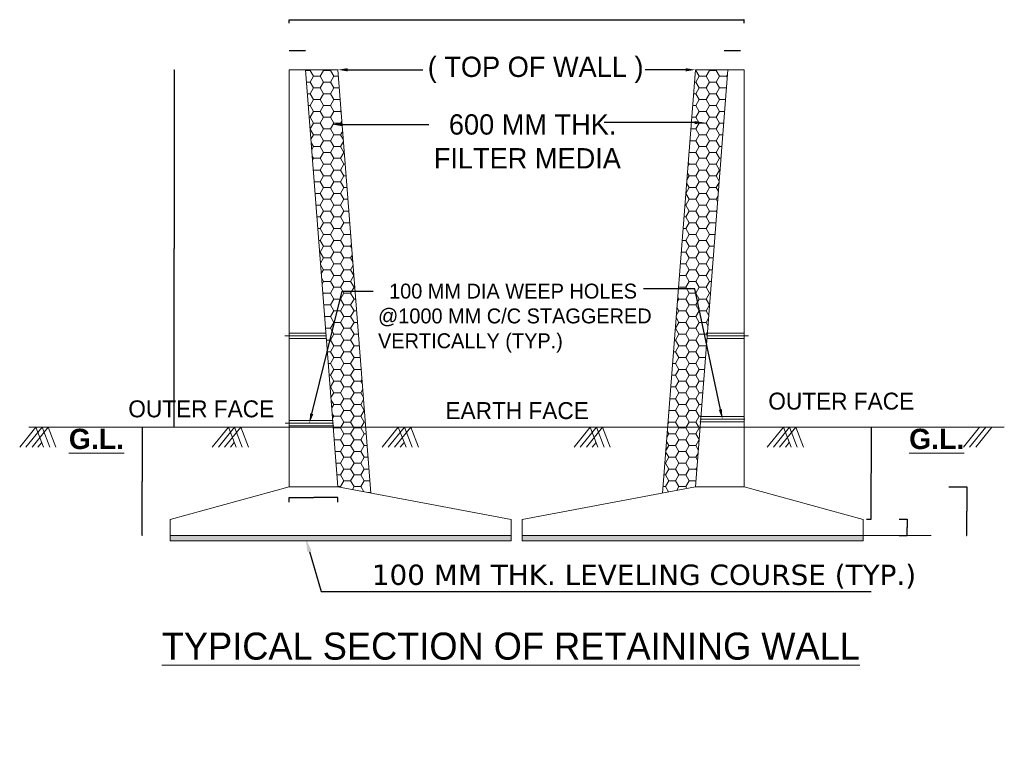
# Model space of a CAD drawing. Header units: millimetres. Extents: x -20950785 to 389010297, y -11535949 to 14056629.
# Tile 3 of 256: x 8415289 to 8433991, y -1824321 to -1810257. Entities that reach past the tile are written whole.
import ezdxf
from ezdxf import colors
from ezdxf.entities.mleader import LeaderData, LeaderLine
from ezdxf.math import Vec2, Vec3

# ---------------------------------------------------------------- set-up
doc = ezdxf.new("R2010")
doc.units = ezdxf.units.MM
doc.header["$LTSCALE"] = 60
doc.header["$MEASUREMENT"] = 0
for name, color, linetype in [('AAA', 210, 'Continuous'), ('AAA @ 1', 210, 'Continuous'), ('TEXT', 7, 'Continuous')]:
    doc.layers.add(name, color=color, linetype=linetype)
doc.layers.add('HAAAA', color=7, linetype='Continuous', lineweight=15, plot=False, transparency=0.01)
doc.dimstyles.get("Standard").update_dxf_attribs({"dimtxt": 400, "dimasz": 215, "dimexe": 0.18, "dimexo": 0.0625, "dimgap": 0.09, "dimtad": 0, "dimtih": 1, "dimtoh": 1, "dimdec": 0, "dimzin": 4, "dimdsep": 46, "dimtxsty": 'Standard', "dimblk": 'OPEN90', "dimcen": 0, "dimadec": 0, "dimazin": 1, "dimtfac": 1, "dimtdec": 0, "dimtix": 1, "dimtofl": 0, "dimtmove": 0, "dimatfit": 3, "dimldrblk": 'OPEN30', "dimfxl": 1, "dimtolj": 1, "dimtzin": 0, "dimarcsym": 0})
pattern_1 = [(0, (4343289.5, 590739.92), (192.8571429, 111.3461233), [128.571429, -257.142857]), (120, (4343289.5, 590739.92), (-192.8571429, 111.3461233), [128.571429, -257.142857]), (60, (4343289.5, 590739.92), (4e-14, 222.6922467), [-257.142857, 128.571429])]

# ---------------------------------------------------------------- blocks, each defined once
blk = doc.blocks.new('_Open90')
at = {"color": 0, "linetype": 'ByBlock', "lineweight": -2}
for p, q in [((0, 0), (-1, 0)), ((-0.5, 0.5), (0, 0)), ((0, 0), (-0.5, -0.5))]:
    blk.add_line(p, q, dxfattribs=at)
blk = doc.blocks.new('*D626')
at = {"layer": 'AAA', "color": 0, "lineweight": -2, "ltscale": 2, "transparency": 16777216}
for p, q in [((8420408, -1810846), (8420408, -1810846)), ((8420715, -1810846), (8420410, -1810846)), ((8420717, -1810846), (8420717, -1810846))]:
    blk.add_line(p, q, dxfattribs=at)
at = {"layer": 'Defpoints', "color": 0, "lineweight": 9, "ltscale": 2, "transparency": 16777216}
for p in [(8420408, -1810846), (8420408, -1810846), (8420717, -1810846)]:
    blk.add_point(p, dxfattribs=at)
at = {"layer": 'AAA', "color": 0, "lineweight": -2, "ltscale": 2, "transparency": 16777216, "xscale": 2, "yscale": 2, "zscale": 2, "rotation": 180}
blk.add_blockref('_Open90', (8420408, -1810846), dxfattribs=at)
at = {"layer": 'AAA', "color": 0, "lineweight": -2, "ltscale": 2, "transparency": 16777216, "xscale": 2, "yscale": 2, "zscale": 2}
blk.add_blockref('_Open90', (8420717, -1810846), dxfattribs=at)
at = {"layer": 'AAA', "color": 0, "lineweight": 9, "ltscale": 2, "transparency": 16777216, "insert": (8420562, -1810845), "char_height": 1.5, "attachment_point": 5}
blk.add_mtext('\\A1;{\\H1.33333x;300}', dxfattribs=at)
blk = doc.blocks.new('_Open30')
at = {"color": 0, "linetype": 'ByBlock', "lineweight": -2}
for p, q in [((-1, 0.3), (0, 0)), ((0, 0), (-1, -0.3)), ((0, 0), (-1, 0))]:
    blk.add_line(p, q, dxfattribs=at)
blk = doc.blocks.new('*D627')
at = {"layer": 'Defpoints', "color": 0, "lineweight": 9, "transparency": 16777216}
for p in [(8431993, -1819745), (8432144, -1819745), (8431993, -1820054)]:
    blk.add_point(p, dxfattribs=at)
at = {"layer": 'TEXT', "color": 0, "lineweight": -2, "transparency": 16777216}
for p, q in [((8431993, -1819745), (8432144, -1819745)), ((8432144, -1819746), (8432144, -1819898)), ((8432144, -1820053), (8432144, -1819901)), ((8431993, -1820054), (8432144, -1820054))]:
    blk.add_line(p, q, dxfattribs=at)
for p, rotation in [((8432144, -1819745), 90), ((8432144, -1820054), 270)]:
    blk.add_blockref('_Open90', p, dxfattribs=dict(at, rotation=rotation))
at = {"layer": 'TEXT', "color": 0, "lineweight": 9, "transparency": 16777216, "insert": (8432144, -1819899), "char_height": 2, "attachment_point": 5}
blk.add_mtext('\\A1;{\\H1.76471x;300}', dxfattribs=at)
blk = doc.blocks.new('*D628')
at = {"layer": 'Defpoints', "color": 0, "lineweight": 9, "ltscale": 2, "transparency": 16777216}
for p in [(8431455, -1817997), (8431461, -1817997), (8431373, -1819745)]:
    blk.add_point(p, dxfattribs=at)
at = {"layer": 'TEXT', "color": 0, "lineweight": -2, "ltscale": 2, "transparency": 16777216}
for p, q in [((8431455, -1817997), (8431461, -1817997)), ((8431461, -1817998), (8431461, -1818869)), ((8431461, -1819744), (8431461, -1818872)), ((8431373, -1819745), (8431461, -1819745))]:
    blk.add_line(p, q, dxfattribs=at)
for p, rotation in [((8431461, -1817997), 90), ((8431461, -1819745), 270)]:
    blk.add_blockref('_Open90', p, dxfattribs=dict(at, rotation=rotation))
at = {"layer": 'TEXT', "color": 0, "lineweight": 9, "ltscale": 2, "transparency": 16777216, "insert": (8431461, -1818871), "char_height": 1.7, "attachment_point": 5}
blk.add_mtext('\\A1;{\\H1.76471x;1700}', dxfattribs=at)
blk = doc.blocks.new('*D629')
at = {"layer": 'Defpoints', "color": 0, "lineweight": 9, "ltscale": 2, "transparency": 16777216}
for p in [(8432935, -1819128), (8433281, -1819128), (8433272, -1820054)]:
    blk.add_point(p, dxfattribs=at)
at = {"layer": 'TEXT', "color": 0, "lineweight": -2, "ltscale": 2, "transparency": 16777216}
for p, q in [((8432935, -1819128), (8433281, -1819128)), ((8433281, -1819129), (8433281, -1819589)), ((8433281, -1820053), (8433281, -1819592)), ((8433272, -1820054), (8433281, -1820054))]:
    blk.add_line(p, q, dxfattribs=at)
for p, rotation in [((8433281, -1819128), 90), ((8433281, -1820054), 270)]:
    blk.add_blockref('_Open90', p, dxfattribs=dict(at, rotation=rotation))
at = {"layer": 'TEXT', "color": 0, "lineweight": 9, "ltscale": 2, "transparency": 16777216, "insert": (8433281, -1819591), "char_height": 1.7, "attachment_point": 5}
blk.add_mtext('\\A1;{\\H1.76471x;900}', dxfattribs=at)
blk = doc.blocks.new('*D630')
at = {"layer": 'Defpoints', "color": 0, "lineweight": 9, "ltscale": 2, "transparency": 16777216}
for p in [(8420408, -1819422), (8421334, -1819329), (8421334, -1819422)]:
    blk.add_point(p, dxfattribs=at)
at = {"layer": 'TEXT', "color": 0, "lineweight": -2, "ltscale": 2, "transparency": 16777216}
for p, q in [((8420408, -1819422), (8420408, -1819329)), ((8420409, -1819329), (8420867, -1819329)), ((8421333, -1819329), (8420875, -1819329)), ((8421334, -1819422), (8421334, -1819329))]:
    blk.add_line(p, q, dxfattribs=at)
at = {"layer": 'TEXT', "color": 0, "lineweight": -2, "ltscale": 2, "transparency": 16777216, "rotation": 180}
blk.add_blockref('_Open90', (8420408, -1819329), dxfattribs=at)
at = {"layer": 'TEXT', "color": 0, "lineweight": -2, "ltscale": 2, "transparency": 16777216}
blk.add_blockref('_Open90', (8421334, -1819329), dxfattribs=at)
at = {"layer": 'TEXT', "color": 0, "lineweight": 9, "ltscale": 2, "transparency": 16777216, "insert": (8420871, -1819329), "char_height": 1.7, "attachment_point": 5}
blk.add_mtext('\\A1;{\\H1.76471x;900}', dxfattribs=at)
blk = doc.blocks.new('*D631')
at = {"layer": 'Defpoints', "color": 0, "lineweight": 9, "ltscale": 2, "transparency": 16777216}
for p in [(8418220, -1811208), (8418220, -1817997), (8418220, -1817997)]:
    blk.add_point(p, dxfattribs=at)
at = {"layer": 'TEXT', "color": 0, "lineweight": -2, "ltscale": 2, "transparency": 16777216}
for p, q in [((8418220, -1811208), (8418220, -1811208)), ((8418220, -1811213), (8418220, -1814601)), ((8418220, -1817992), (8418220, -1814603)), ((8418220, -1817997), (8418220, -1817997))]:
    blk.add_line(p, q, dxfattribs=at)
at = {"layer": 'TEXT', "color": 0, "lineweight": -2, "ltscale": 2, "transparency": 16777216, "xscale": 5, "yscale": 5, "zscale": 5}
for p, rotation in [((8418220, -1811208), 90), ((8418220, -1817997), 270)]:
    blk.add_blockref('_Open90', p, dxfattribs=dict(at, rotation=rotation))
at = {"layer": 'TEXT', "color": 0, "lineweight": 9, "ltscale": 2, "transparency": 16777216, "insert": (8418220, -1814602), "char_height": 1.7, "attachment_point": 5}
blk.add_mtext('\\A1;{\\H1.17647x;6815}', dxfattribs=at)
blk = doc.blocks.new('*D632')
at = {"layer": 'Defpoints', "color": 0, "lineweight": 9, "ltscale": 2, "transparency": 16777216}
for p in [(8417618, -1817997), (8417618, -1820054), (8417618, -1820054)]:
    blk.add_point(p, dxfattribs=at)
at = {"layer": 'TEXT', "color": 0, "lineweight": -2, "ltscale": 2, "transparency": 16777216}
for p, q in [((8417618, -1817997), (8417618, -1817997)), ((8417618, -1818000), (8417618, -1819024)), ((8417618, -1820051), (8417618, -1819027)), ((8417618, -1820054), (8417618, -1820054))]:
    blk.add_line(p, q, dxfattribs=at)
at = {"layer": 'TEXT', "color": 0, "lineweight": -2, "ltscale": 2, "transparency": 16777216, "xscale": 3, "yscale": 3, "zscale": 3}
for p, rotation in [((8417618, -1817997), 90), ((8417618, -1820054), 270)]:
    blk.add_blockref('_Open90', p, dxfattribs=dict(at, rotation=rotation))
at = {"layer": 'TEXT', "color": 0, "lineweight": 9, "ltscale": 2, "transparency": 16777216, "insert": (8417618, -1819025), "char_height": 1.7, "attachment_point": 5}
blk.add_mtext('\\A1;{\\H1.76471x;2000}', dxfattribs=at)
blk = doc.blocks.new('*D614')
at = {"layer": 'Defpoints', "color": 0, "lineweight": 9, "ltscale": 2, "transparency": 16777216}
for p in [(8429048, -1810260), (8420408, -1810320), (8429048, -1810320)]:
    blk.add_point(p, dxfattribs=at)
at = {"layer": 'HAAAA', "color": 0, "lineweight": -2, "ltscale": 2, "transparency": 16777216}
for p, q in [((8420408, -1810320), (8420408, -1810260)), ((8420411, -1810260), (8429045, -1810260)), ((8429048, -1810320), (8429048, -1810260))]:
    blk.add_line(p, q, dxfattribs=at)
at = {"layer": 'HAAAA', "color": 0, "lineweight": -2, "ltscale": 2, "transparency": 16777216, "xscale": 3, "yscale": 3, "zscale": 3, "rotation": 180}
blk.add_blockref('_Open90', (8420408, -1810260), dxfattribs=at)
at = {"layer": 'HAAAA', "color": 0, "lineweight": -2, "ltscale": 2, "transparency": 16777216, "xscale": 3, "yscale": 3, "zscale": 3}
blk.add_blockref('_Open90', (8429048, -1810260), dxfattribs=at)
at = {"layer": 'HAAAA', "color": 0, "lineweight": 9, "ltscale": 2, "transparency": 16777216, "insert": (8424728, -1810259), "char_height": 3, "attachment_point": 5}
blk.add_mtext('\\A1;8400', dxfattribs=at)
blk = doc.blocks.new('*D615')
at = {"layer": 'AAA', "color": 0, "lineweight": -2, "ltscale": 2, "transparency": 16777216}
for p, q in [((8428670, -1810846), (8428670, -1810846)), ((8428977, -1810846), (8428672, -1810846)), ((8428979, -1810846), (8428979, -1810846))]:
    blk.add_line(p, q, dxfattribs=at)
at = {"layer": 'Defpoints', "color": 0, "lineweight": 9, "ltscale": 2, "transparency": 16777216}
for p in [(8428670, -1810846), (8428670, -1810846), (8428979, -1810846)]:
    blk.add_point(p, dxfattribs=at)
at = {"layer": 'AAA', "color": 0, "lineweight": -2, "ltscale": 2, "transparency": 16777216, "xscale": 2, "yscale": 2, "zscale": 2, "rotation": 180}
blk.add_blockref('_Open90', (8428670, -1810846), dxfattribs=at)
at = {"layer": 'AAA', "color": 0, "lineweight": -2, "ltscale": 2, "transparency": 16777216, "xscale": 2, "yscale": 2, "zscale": 2}
blk.add_blockref('_Open90', (8428979, -1810846), dxfattribs=at)
at = {"layer": 'AAA', "color": 0, "lineweight": 9, "ltscale": 2, "transparency": 16777216, "insert": (8428824, -1810845), "char_height": 1.5, "attachment_point": 5}
blk.add_mtext('\\A1;{\\H1.33333x;300}', dxfattribs=at)

msp = doc.modelspace()

# ---------------------------------------------------------------- hatches: boundary and pattern name
at = {"layer": 'AAA', "lineweight": 9, "ltscale": 2}
h = msp.add_hatch(dxfattribs=at)
h.set_pattern_fill('HONEY', scale=1028.571429)
h.set_pattern_definition(pattern_1)
h.paths.add_polyline_path([(8421132.51, -1816544.37), (8421413.52, -1815410.87), (8421661.32, -1815410.87), (8421333.83, -1811207.99), (8420716.68, -1811207.99)])
edge = h.paths.add_edge_path()
edge.add_line((8421132.51, -1816544.37), (8421245.66, -1817996.56))
edge.add_spline(control_points=[(8421245.66, -1817996.56), (8421451.38, -1817996.56), (8421657.09, -1817996.56), (8421862.81, -1817996.56)], knot_values=[5.61948631, 5.61948631, 5.61948631, 5.61948631, 6.21948631, 6.21948631, 6.21948631, 6.21948631], degree=3, periodic=0)
edge.add_line((8421862.81, -1817996.56), (8421661.32, -1815410.87))
edge.add_line((8421661.32, -1815410.87), (8421413.52, -1815410.87))
edge.add_line((8421413.52, -1815410.87), (8421132.51, -1816544.37))
h.paths.add_polyline_path([(8428739.54, -1811207.99), (8428122.4, -1811207.99), (8427798.36, -1815366.55), (8428114.29, -1815366.55), (8428334.2, -1816409.93)])
edge = h.paths.add_edge_path()
edge.add_spline(control_points=[(8427593.42, -1817996.56), (8427799.14, -1817996.56), (8428004.85, -1817996.56), (8428210.56, -1817996.56)], knot_values=[5.61948631, 5.61948631, 5.61948631, 5.61948631, 6.21948631, 6.21948631, 6.21948631, 6.21948631], degree=3, periodic=0)
edge.add_line((8428210.56, -1817996.56), (8428334.2, -1816409.93))
edge.add_line((8428334.2, -1816409.93), (8428114.29, -1815366.55))
edge.add_line((8428114.29, -1815366.55), (8427798.36, -1815366.55))
edge.add_line((8427798.36, -1815366.55), (8427593.42, -1817996.56))
h = msp.add_hatch(dxfattribs=at)
h.set_pattern_fill('HONEY', scale=1028.571429)
h.set_pattern_definition(pattern_1)
edge = h.paths.add_edge_path()
edge.add_spline(control_points=[(8421862.81, -1817996.56), (8421657.09, -1817996.56), (8421451.38, -1817996.56), (8421245.66, -1817996.56)], knot_values=[5.61948631, 5.61948631, 5.61948631, 5.61948631, 6.21948631, 6.21948631, 6.21948631, 6.21948631], degree=3, periodic=0)
edge.add_line((8421245.66, -1817996.56), (8421333.83, -1819127.99))
edge.add_line((8421333.83, -1819127.99), (8421960.12, -1819245.42))
edge.add_line((8421960.12, -1819245.42), (8421862.81, -1817996.56))
edge = h.paths.add_edge_path()
edge.add_spline(control_points=[(8428210.56, -1817996.56), (8428004.85, -1817996.56), (8427799.14, -1817996.56), (8427593.42, -1817996.56)], knot_values=[5.61948631, 5.61948631, 5.61948631, 5.61948631, 6.21948631, 6.21948631, 6.21948631, 6.21948631], degree=3, periodic=0)
edge.add_line((8427593.42, -1817996.56), (8427496.11, -1819245.42))
edge.add_line((8427496.11, -1819245.42), (8428122.4, -1819127.99))
edge.add_line((8428122.4, -1819127.99), (8428210.56, -1817996.56))
h = msp.add_hatch(dxfattribs=at)
h.set_pattern_fill('AR-CONC', scale=20.571429)
h.set_pattern_definition([(50, (5597740.24, 594526.58), (147.550666, -12.9090106), [15.4285714, -169.714286]), (355, (5597740.24, 594526.58), (-28.5431315, 154.7366675), [12.342857, -135.7714286]), (100.4514445, (5597752.54, 594525.5), (119.007534, 141.8276553), [13.112268, -144.234949]), (46.1842, (5597740.24, 594567.72), (219.546788, -34.049681), [23.142857, -254.571429]), (96.6356355, (5597758.54, 594564.88), (192.273315, 200.390112), [19.668413, -216.352545]), (351.184164, (5597740.24, 594567.72), (192.273314, 200.390112), [18.514286, -203.657143]), (21, (5597760.81, 594557.44), (122.792308, -82.8244575), [15.4285714, -169.714286]), (326, (5597760.81, 594557.44), (50.05344, 149.1737236), [12.342857, -135.7714286]), (71.4514447, (5597771.05, 594550.53), (172.845746, 66.3492657), [13.1122677, -144.234949]), (37.5, (5597740.24, 594526.58), (2.50145595, 68.48102136), [0, -134.1257143, 0, -137.8285714, 0, -136.2857143]), (7.5, (5597740.24, 594526.58), (54.117162, 81.1361236), [0, -78.5828571, 0, -131.04, 0, -51.9428571]), (327.5, (5597694.37, 594526.58), (109.81490116, -4.6398593), [0, -51.4285714, 0, -160.4571429, 0, -212.9142857]), (317.5, (5597673.8, 594526.58), (119.9697263, 20.593025), [0, -66.8571429, 0, -106.56, 0, -151.2])])
h.paths.add_polyline_path([(8418145.25, -1820053.71), (8418145.25, -1820156.56), (8424625.26, -1820156.56), (8424625.26, -1820053.71)])
h = msp.add_hatch(dxfattribs=at)
h.set_pattern_fill('AR-CONC', scale=20.571429)
h.set_pattern_definition([(50, (5626387.55, 594526.58), (147.550666, -12.9090106), [15.4285714, -169.714286]), (355, (5626387.55, 594526.58), (-28.5431315, 154.7366675), [12.342857, -135.7714286]), (100.4514445, (5626399.85, 594525.5), (119.007534, 141.8276553), [13.112268, -144.234949]), (46.1842, (5626387.55, 594567.72), (219.546788, -34.049681), [23.142857, -254.571429]), (96.6356355, (5626405.85, 594564.88), (192.273315, 200.390112), [19.668413, -216.352545]), (351.184164, (5626387.55, 594567.72), (192.273314, 200.390112), [18.514286, -203.657143]), (21, (5626408.13, 594557.44), (122.792308, -82.8244575), [15.4285714, -169.714286]), (326, (5626408.13, 594557.44), (50.05344, 149.1737236), [12.342857, -135.7714286]), (71.4514447, (5626418.36, 594550.53), (172.845746, 66.3492657), [13.1122677, -144.234949]), (37.5, (5626387.554, 594526.58), (2.50145595, 68.48102136), [0, -134.1257143, 0, -137.8285714, 0, -136.2857143]), (7.5, (5626387.554, 594526.58), (54.117162, 81.1361236), [0, -78.5828571, 0, -131.04, 0, -51.9428571]), (327.5, (5626341.68, 594526.58), (109.81490116, -4.6398593), [0, -51.4285714, 0, -160.4571429, 0, -212.9142857]), (317.5, (5626321.11, 594526.58), (119.9697263, 20.593025), [0, -66.8571429, 0, -106.56, 0, -151.2])])
h.paths.add_polyline_path([(8424830.97, -1820053.71), (8431310.97, -1820053.71), (8431310.97, -1820156.56), (8424830.97, -1820156.56)])

# ---------------------------------------------------------------- linework, layer by layer
at = {"layer": 'AAA', "color": 7, "lineweight": 9, "ltscale": 2}
for p, q in [((8420408.11, -1819127.99), (8420408.11, -1811207.99)), ((8420408.11, -1811207.99), (8420716.68, -1811207.99)), ((8420408.11, -1811207.99), (8420408.11, -1817070.85)), ((8420408.11, -1817996.56), (8420408.11, -1811207.99)), ((8420408.11, -1811207.99), (8420716.68, -1811207.99)), ((8420716.68, -1811207.99), (8421333.83, -1811207.99)), ((8420716.68, -1811207.99), (8421333.83, -1819127.99)), ((8420716.68, -1811207.99), (8421333.83, -1811207.99)), ((8421333.83, -1811207.99), (8421960.12, -1819245.42)), ((8428122.4, -1811207.99), (8427496.11, -1819245.42)), ((8428122.4, -1811207.99), (8428111.51, -1811364.05)), ((8428739.54, -1811207.99), (8428122.4, -1811207.99)), ((8428739.54, -1811207.99), (8428122.4, -1819127.99)), ((8428739.54, -1811207.99), (8428122.4, -1811207.99)), ((8429048.12, -1811207.99), (8428739.54, -1811207.99)), ((8429048.12, -1811207.99), (8428739.54, -1811207.99)), ((8429048.12, -1819127.99), (8429048.12, -1811207.99)), ((8429048.12, -1819127.99), (8429048.12, -1811207.99)), ((8429048.12, -1811207.99), (8429048.12, -1817070.85)), ((8420325.1, -1816260.02), (8421110.35, -1816260.02)), ((8429131.13, -1816260.02), (8428345.88, -1816260.02)), ((8420333.71, -1817919.42), (8421249.51, -1817919.42)), ((8420408.11, -1817996.56), (8420408.11, -1817842.28)), ((8429060.07, -1817842.28), (8428212.1, -1817842.28)), ((8429048.12, -1817996.56), (8429048.12, -1817842.28)), ((8420408.11, -1817996.56), (8420206.25, -1817996.56)), ((8418145.25, -1819745.14), (8420408.11, -1819127.99)), ((8421333.83, -1819127.99), (8420408.11, -1819127.99)), ((8424625.26, -1819745.14), (8421333.83, -1819127.99)), ((8424830.97, -1819745.14), (8428122.4, -1819127.99)), ((8428122.4, -1819127.99), (8429048.12, -1819127.99)), ((8431310.97, -1819745.14), (8429048.12, -1819127.99)), ((8418145.25, -1820053.71), (8418145.25, -1819745.14)), ((8424625.26, -1820053.71), (8424625.26, -1819745.14)), ((8424830.97, -1820053.71), (8424830.97, -1819745.14)), ((8431310.97, -1820053.71), (8431310.97, -1819745.14)), ((8418145.25, -1820053.71), (8418145.25, -1820156.56)), ((8418145.25, -1820053.71), (8424625.26, -1820053.71)), ((8418145.25, -1820156.56), (8424625.26, -1820156.56)), ((8424625.26, -1820156.56), (8424625.26, -1820053.71)), ((8424830.97, -1820156.56), (8424830.97, -1820053.71)), ((8431310.97, -1820053.71), (8424830.97, -1820053.71)), ((8431310.97, -1820156.56), (8424830.97, -1820156.56)), ((8431310.97, -1820053.71), (8431310.97, -1820156.56)), ((8431310.97, -1820053.71), (8432600.87, -1820053.71))]:
    msp.add_line(p, q, dxfattribs=at)
at = {"layer": 'AAA', "color": 7, "lineweight": 9, "ltscale": 0.002}
for p, q in [((8420408.11, -1816208.6), (8421106.34, -1816208.6)), ((8429048.12, -1816208.6), (8428349.89, -1816208.6)), ((8420408.11, -1816311.45), (8421114.36, -1816311.45)), ((8429048.12, -1816311.45), (8428341.87, -1816311.45)), ((8428215.69, -1817790.85), (8429048.12, -1817790.85)), ((8420408.11, -1817867.99), (8421245.92, -1817867.99)), ((8420408.11, -1817970.85), (8421253.1, -1817970.85)), ((8428208.51, -1817893.71), (8429048.12, -1817893.71))]:
    msp.add_line(p, q, dxfattribs=at)
at = {"layer": 'AAA', "color": 7, "lineweight": 9}
for p, q in [((8415289.04, -1818376.94), (8415596.42, -1817996.56)), ((8415289.04, -1818376.94), (8415596.42, -1817996.56)), ((8415406.35, -1818376.94), (8415713.73, -1817996.56)), ((8415406.35, -1818376.94), (8415713.73, -1817996.56)), ((8415523.66, -1818376.94), (8415831.04, -1817996.56)), ((8415523.66, -1818376.94), (8415831.04, -1817996.56)), ((8415596.42, -1817996.56), (8415742.72, -1818376.94)), ((8415596.42, -1817996.56), (8415742.72, -1818376.94)), ((8415713.73, -1817996.56), (8415860.03, -1818376.94)), ((8415713.73, -1817996.56), (8415860.03, -1818376.94)), ((8415831.04, -1817996.56), (8415977.34, -1818376.94)), ((8415831.04, -1817996.56), (8415977.34, -1818376.94)), ((8415831.04, -1817996.56), (8415977.34, -1818376.94)), ((8415831.04, -1817996.56), (8415977.34, -1818376.94)), ((8418946.77, -1818376.94), (8419254.15, -1817996.56)), ((8418946.77, -1818376.94), (8419254.15, -1817996.56)), ((8419064.08, -1818376.94), (8419371.46, -1817996.56)), ((8419064.08, -1818376.94), (8419371.46, -1817996.56)), ((8419181.39, -1818376.94), (8419488.77, -1817996.56)), ((8419181.39, -1818376.94), (8419488.77, -1817996.56)), ((8419254.15, -1817996.56), (8419400.45, -1818376.94)), ((8419254.15, -1817996.56), (8419400.45, -1818376.94)), ((8419371.46, -1817996.56), (8419517.76, -1818376.94)), ((8419371.46, -1817996.56), (8419517.76, -1818376.94)), ((8419488.77, -1817996.56), (8419635.07, -1818376.94)), ((8419488.77, -1817996.56), (8419635.07, -1818376.94)), ((8419488.77, -1817996.56), (8419635.07, -1818376.94)), ((8419488.77, -1817996.56), (8419635.07, -1818376.94)), ((8422173.3, -1818376.94), (8422480.69, -1817996.56)), ((8422173.3, -1818376.94), (8422480.69, -1817996.56)), ((8422290.61, -1818376.94), (8422598, -1817996.56)), ((8422290.61, -1818376.94), (8422598, -1817996.56)), ((8422407.92, -1818376.94), (8422715.31, -1817996.56)), ((8422407.92, -1818376.94), (8422715.31, -1817996.56)), ((8422480.69, -1817996.56), (8422626.99, -1818376.94)), ((8422480.69, -1817996.56), (8422626.99, -1818376.94)), ((8422598, -1817996.56), (8422744.3, -1818376.94)), ((8422598, -1817996.56), (8422744.3, -1818376.94)), ((8422715.31, -1817996.56), (8422861.61, -1818376.94)), ((8422715.31, -1817996.56), (8422861.61, -1818376.94)), ((8422715.31, -1817996.56), (8422861.61, -1818376.94)), ((8422715.31, -1817996.56), (8422861.61, -1818376.94)), ((8425818.12, -1818376.94), (8426125.5, -1817996.56)), ((8425818.12, -1818376.94), (8426125.5, -1817996.56)), ((8425935.43, -1818376.94), (8426242.81, -1817996.56)), ((8425935.43, -1818376.94), (8426242.81, -1817996.56)), ((8426052.74, -1818376.94), (8426360.12, -1817996.56)), ((8426052.74, -1818376.94), (8426360.12, -1817996.56)), ((8426125.5, -1817996.56), (8426271.8, -1818376.94)), ((8426125.5, -1817996.56), (8426271.8, -1818376.94)), ((8426242.81, -1817996.56), (8426389.11, -1818376.94)), ((8426242.81, -1817996.56), (8426389.11, -1818376.94)), ((8426360.12, -1817996.56), (8426506.42, -1818376.94)), ((8426360.12, -1817996.56), (8426506.42, -1818376.94)), ((8426360.12, -1817996.56), (8426506.42, -1818376.94)), ((8426360.12, -1817996.56), (8426506.42, -1818376.94)), ((8429486.79, -1818376.94), (8429794.18, -1817996.56)), ((8429486.79, -1818376.94), (8429794.18, -1817996.56)), ((8429604.1, -1818376.94), (8429911.49, -1817996.56)), ((8429604.1, -1818376.94), (8429911.49, -1817996.56)), ((8429721.41, -1818376.94), (8430028.8, -1817996.56)), ((8429721.41, -1818376.94), (8430028.8, -1817996.56)), ((8429794.18, -1817996.56), (8429940.48, -1818376.94)), ((8429794.18, -1817996.56), (8429940.48, -1818376.94)), ((8429911.49, -1817996.56), (8430057.79, -1818376.94)), ((8429911.49, -1817996.56), (8430057.79, -1818376.94)), ((8430028.8, -1817996.56), (8430175.1, -1818376.94)), ((8430028.8, -1817996.56), (8430175.1, -1818376.94)), ((8430028.8, -1817996.56), (8430175.1, -1818376.94)), ((8430028.8, -1817996.56), (8430175.1, -1818376.94)), ((8433212.49, -1818376.94), (8433519.87, -1817996.56)), ((8433212.49, -1818376.94), (8433519.87, -1817996.56)), ((8433329.8, -1818376.94), (8433637.18, -1817996.56)), ((8433329.8, -1818376.94), (8433637.18, -1817996.56)), ((8433447.11, -1818376.94), (8433754.49, -1817996.56)), ((8433447.11, -1818376.94), (8433754.49, -1817996.56)), ((8415633.84, -1818376.94), (8415707.61, -1818285.65)), ((8415633.84, -1818376.94), (8415707.61, -1818285.65)), ((8419291.57, -1818376.94), (8419365.34, -1818285.65)), ((8419291.57, -1818376.94), (8419365.34, -1818285.65)), ((8422518.1, -1818376.94), (8422591.88, -1818285.65)), ((8422518.1, -1818376.94), (8422591.88, -1818285.65)), ((8426162.92, -1818376.94), (8426236.69, -1818285.65)), ((8426162.92, -1818376.94), (8426236.69, -1818285.65)), ((8429831.59, -1818376.94), (8429905.37, -1818285.65)), ((8429831.59, -1818376.94), (8429905.37, -1818285.65))]:
    msp.add_line(p, q, dxfattribs=at)
at = {"layer": 'AAA', "color": 7, "lineweight": 9, "ltscale": 2}
for points in [[(8415465.62, -1817996.56), (8424946.88, -1817996.56)], [(8433990.61, -1817996.56), (8424509.35, -1817996.56)]]:
    msp.add_spline(points, degree=3, dxfattribs=at)

# ---------------------------------------------------------------- texts
at = {"layer": 'AAA', "color": 7, "lineweight": 9, "attachment_point": 1}
for s, insert, char_height, width in [('OUTER FACE', (8429508.24, -1817339.23), 321.429, 3097.8348), ('OUTER FACE', (8417352.23, -1817486.19), 321.429, 3097.8348), ('EARTH FACE', (8423376.27, -1817519.59), 321.429, 3097.8348), ('{\\fArial|b1|i0|c0|p34;\\LG.L.}', (8416222.81, -1818024.71), 385.7143, 615.5574), ('{\\fArial|b1|i0|c0|p34;\\LG.L.}', (8432182.85, -1818024.71), 385.7143, 615.5574), ('{\\H0.66667x;\\LTYPICAL SECTION OF RETAINING WALL\\H1.5x;\\P}                 ', (8417987.74, -1821895.55), 771.4286, 14338.9801)]:
    msp.add_mtext(s, dxfattribs=dict(at, insert=insert, char_height=char_height, width=width))

# ---------------------------------------------------------------- dimensions: what is measured, and where the dimension line sits
at = {"layer": 'AAA', "color": 7, "lineweight": 9, "ltscale": 2}
for base, p1, p2, picture, middle in [((8420408.11, -1810846.03), (8420716.68, -1810846.03), (8420408.11, -1810846.03), '*D626', (8420562.4, -1810846.03)), ((8428670.12, -1810846.03), (8428978.69, -1810846.03), (8428670.12, -1810846.03), '*D615', (8428824.4, -1810846.03))]:
    dim = msp.add_linear_dim(base=base, p1=p1, p2=p2, text='{\\H1.33333x;300}', dimstyle='Standard', override={"dimtxt": 1.5, "dimasz": 2, "dimtad": 1, "dimtih": 0, "dimtoh": 0}, dxfattribs=at)
    dim.commit()
    dim.dimension.update_dxf_attribs({"geometry": picture, "text_midpoint": middle, "dimtype": 160})
at = {"layer": 'HAAAA', "color": 7, "lineweight": 9, "ltscale": 2}
dim = msp.add_linear_dim(base=(8429048.12, -1810260.31), p1=(8420408.11, -1810319.9), p2=(8429048.12, -1810319.9), text='8400', dimstyle='Standard', override={"dimtxt": 3, "dimasz": 3, "dimtad": 2}, dxfattribs=at)
dim.commit()
dim.dimension.update_dxf_attribs({"geometry": '*D614', "text_midpoint": (8424728.11, -1810258.72)})
at = {"layer": 'TEXT', "color": 7, "lineweight": 9, "ltscale": 2}
for base, p1, p2, text, override, picture, middle in [((8418220.37, -1817996.56), (8418220.37, -1811207.99), (8418220.37, -1817996.56), '{\\H1.17647x;6815}', {"dimtxt": 1.7, "dimasz": 5}, '*D631', (8418220.37, -1814602.28)), ((8417618.44, -1820053.71), (8417618.44, -1817996.56), (8417618.44, -1820053.71), '{\\H1.76471x;2000}', {"dimtxt": 1.7, "dimasz": 3}, '*D632', (8417618.44, -1819025.14)), ((8433281.26, -1819127.99), (8433271.71, -1820053.71), (8432934.69, -1819127.99), '{\\H1.76471x;900}', {"dimtxt": 1.7, "dimasz": 1}, '*D629', (8433281.26, -1819590.85))]:
    dim = msp.add_linear_dim(base=base, p1=p1, p2=p2, angle=90, text=text, dimstyle='Standard', override=override, dxfattribs=at)
    dim.commit()
    dim.dimension.update_dxf_attribs({"geometry": picture, "text_midpoint": middle, "dimtype": 160})
dim = msp.add_linear_dim(base=(8431460.96, -1817996.56), p1=(8431372.82, -1819745.14), p2=(8431454.72, -1817996.56), angle=90, text='{\\H1.76471x;1700}', dimstyle='Standard', override={"dimtxt": 1.7, "dimasz": 1}, dxfattribs=at)
dim.commit()
dim.dimension.update_dxf_attribs({"geometry": '*D628', "text_midpoint": (8431460.96, -1818870.85)})
dim = msp.add_linear_dim(base=(8421333.83, -1819328.78), p1=(8420408.11, -1819422.16), p2=(8421333.83, -1819422.16), text='{\\H1.76471x;900}', dimstyle='Standard', override={"dimtxt": 1.7, "dimasz": 1}, dxfattribs=at)
dim.commit()
dim.dimension.update_dxf_attribs({"geometry": '*D630', "text_midpoint": (8420870.97, -1819328.78)})
at = {"layer": 'TEXT', "color": 7, "lineweight": 9}
dim = msp.add_linear_dim(base=(8432144.34, -1819745.14), p1=(8431992.51, -1820053.71), p2=(8431992.51, -1819745.14), angle=90, text='{\\H1.76471x;300}', dimstyle='Standard', override={"dimtxt": 2, "dimasz": 1, "dimexe": 0.1, "dimexo": 0.02, "dimgap": 0.05, "dimtofl": 0, "dimtolj": 1}, dxfattribs=at)
dim.commit()
dim.dimension.update_dxf_attribs({"geometry": '*D627', "text_midpoint": (8432144.34, -1819899.42), "dimtype": 160})

# ---------------------------------------------------------------- leaders
at = {"layer": 'AAA', "color": 7, "lineweight": 9, "ltscale": 2}
ml = msp.add_multileader_mtext('Standard', dxfattribs=at)
ml.set_content('( TOP OF WALL )', color=7)
ml.set_leader_properties()
ml.build(insert=Vec2(0, 0))
ml.multileader.update_dxf_attribs({"dogleg_length": 0.36, "arrow_head_size": 185.14})
ctx = ml.context
ctx.base_point, ctx.char_height, ctx.arrow_head_size, ctx.landing_gap_size, ctx.plane_origin = Vec3(8422946.98, -1811207.99), 385.7143, 185.14, 92.57, Vec3(8421887.3, -1811207.99)
notes = []
notes.append((ctx, [(0, (1, 1, 0), (8422576.69, -1811207.99), (1, 0), 370.29, [(0, [(8421333.83, -1811207.99)], 0, [])])]))
ctx.mtext.insert, ctx.mtext.flow_direction = Vec3(8423039.55, -1810958.44), 5
ml = msp.add_multileader_mtext('Standard', dxfattribs=at)
ml.set_content('', color=7)
ml.set_leader_properties()
ml.build(insert=Vec2(0, 0))
ml.multileader.update_dxf_attribs({"dogleg_length": 0.36, "arrow_head_size": 185.14})
ctx = ml.context
ctx.base_point, ctx.char_height, ctx.arrow_head_size, ctx.landing_gap_size, ctx.plane_origin = Vec3(8426986.92, -1811207.99), 185.14, 185.14, 92.57, Vec3(8427539.05, -1811207.99)
ctx.text_align_type = 2
notes.append((ctx, [(0, (1, 1, 0), (8427542.35, -1811207.99), (-1, 0), 370.29, [(0, [(8428122.4, -1811207.99)], 0, [])])]))
ctx.mtext.insert, ctx.mtext.alignment, ctx.mtext.flow_direction = Vec3(8427079.49, -1811115.42), 3, 5
ml = msp.add_multileader_mtext('Standard', dxfattribs=at)
ml.set_content('  600 MM THK. FILTER MEDIA', color=7)
ml.set_leader_properties()
ml.build(insert=Vec2(0, 0))
ml.multileader.update_dxf_attribs({"dogleg_length": 0.36, "arrow_head_size": 185.14})
ctx = ml.context
ctx.base_point, ctx.char_height, ctx.arrow_head_size, ctx.landing_gap_size, ctx.plane_origin = Vec3(8423061.84, -1812246.19), 385.7143, 185.14, 92.57, Vec3(8421222, -1812246.19)
notes.append((ctx, [(0, (1, 1, 0), (8422691.56, -1812246.19), (1, 0), 370.29, [(0, [(8421222, -1812246.19)], 0, [])])]))
ctx.mtext.insert, ctx.mtext.width, ctx.mtext.flow_direction = Vec3(8423154.41, -1812053.2), 4241.3206, 5
ml = msp.add_multileader_mtext('Standard', dxfattribs=at)
ml.set_content('', color=7)
ml.set_leader_properties()
ml.build(insert=Vec2(0, 0))
ml.multileader.update_dxf_attribs({"dogleg_length": 0.36, "arrow_head_size": 185.14})
ctx = ml.context
ctx.base_point, ctx.char_height, ctx.arrow_head_size, ctx.landing_gap_size, ctx.plane_origin = Vec3(8426206.41, -1812211.76), 185.14, 185.14, 92.57, Vec3(8428294.09, -1812211.76)
ctx.text_align_type = 2
notes.append((ctx, [(0, (1, 1, 0), (8426761.83, -1812211.76), (-1, 0), 370.29, [(0, [(8428294.09, -1812211.76)], 0, [])])]))
ctx.mtext.insert, ctx.mtext.alignment, ctx.mtext.flow_direction = Vec3(8426298.98, -1812119.19), 3, 5
ml = msp.add_multileader_mtext('Standard', dxfattribs=at)
ml.set_content('  100 MM DIA WEEP HOLES\\P@1000 MM C/C STAGGERED\\PVERTICALLY (TYP.)', color=7)
ml.set_leader_properties()
ml.build(insert=Vec2(0, 0))
ml.multileader.update_dxf_attribs({"dogleg_length": 0.36, "arrow_head_size": 185.14})
ctx = ml.context
ctx.base_point, ctx.char_height, ctx.arrow_head_size, ctx.landing_gap_size, ctx.plane_origin = Vec3(8422002.75, -1815410.87), 282.8571, 185.14, 92.57, Vec3(8420791.61, -1817919.42)
notes.append((ctx, [(0, (1, 1, 0), (8421413.52, -1815410.87), (1, 0), 589.23, [(0, [(8420791.61, -1817919.42)], 0, [])])]))
ctx.mtext.insert, ctx.mtext.width, ctx.mtext.flow_direction = Vec3(8422095.32, -1815269.44), 5627.9219, 5
ml = msp.add_multileader_mtext('Standard', dxfattribs=at)
ml.set_content('', color=7)
ml.set_leader_properties()
ml.build(insert=Vec2(0, 0))
ml.multileader.update_dxf_attribs({"dogleg_length": 0.36, "arrow_head_size": 185.14})
ctx = ml.context
ctx.base_point, ctx.char_height, ctx.arrow_head_size, ctx.landing_gap_size, ctx.plane_origin = Vec3(8426950.78, -1815366.55), 185.14, 185.14, 92.57, Vec3(8428636.09, -1817842.28)
ctx.text_align_type = 2
notes.append((ctx, [(0, (1, 1, 0), (8428114.29, -1815366.55), (-1, 0), 978.37, [(0, [(8428636.09, -1817842.28)], 0, [])])]))
ctx.mtext.insert, ctx.mtext.alignment, ctx.mtext.flow_direction = Vec3(8427043.35, -1815273.98), 3, 5
at = {"layer": 'AAA @ 1', "color": 7, "lineweight": 9, "ltscale": 2}
ml = msp.add_multileader_mtext('Standard', dxfattribs=at)
ml.set_content('{\\fVerdana|b0|i0|c0|p34;100 MM THK. LEVELING COURSE (TYP.)}', color=7)
ml.set_leader_properties()
ml.build(insert=Vec2(0, 0))
ml.multileader.update_dxf_attribs({"text_left_attachment_type": 5, "dogleg_length": 0.36, "arrow_head_size": 257.14})
ctx = ml.context
ctx.base_point, ctx.char_height, ctx.arrow_head_size, ctx.landing_gap_size, ctx.plane_origin = Vec3(8421884.32, -1821114.55), 385.7143, 257.14, 92.57, Vec3(8420596.05, -1820053.71)
ctx.left_attachment = 5
notes.append((ctx, [(0, (1, 1, 0), (8421013.35, -1821114.55), (1, 0), 870.98, [(0, [(8420721.14, -1820106.42)], 0, [])])]))
ctx.mtext.insert, ctx.mtext.flow_direction = Vec3(8421976.9, -1820604.75), 5
for ctx, leaders in notes:
    for number, flags, end, landing, length, lines in leaders:
        leader = LeaderData()
        leader.index, (leader.has_last_leader_line, leader.has_dogleg_vector, leader.attachment_direction) = number, flags
        leader.last_leader_point, leader.dogleg_vector, leader.dogleg_length = Vec3(end), Vec3(landing), length
        for number, points, colour, breaks in lines:
            line = LeaderLine()
            line.index, line.vertices, line.color, line.breaks = number, Vec3.list(points), colors.encode_raw_color(colour), breaks
            leader.lines.append(line)
        ctx.leaders.append(leader)

doc.saveas('drawing.dxf')
